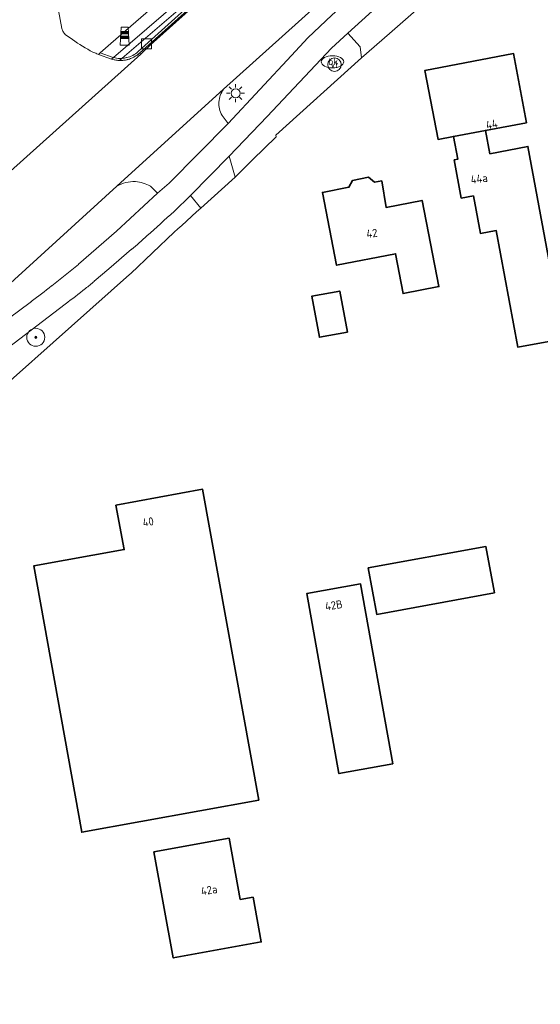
# Model space of a CAD drawing. Header units: metres. Extents: x 125158 to 132124, y 450612 to 454469.
# Tile 28 of 173: x 125654 to 125711, y 451334 to 451444. Entities that reach past the tile are written whole.
import ezdxf
from ezdxf.enums import TextEntityAlignment as Align

# ---------------------------------------------------------------- set-up
doc = ezdxf.new("R2010")
doc.units = ezdxf.units.M
doc.layers.get('0').update_dxf_attribs({"color": 8})
for name, color, linetype, lineweight in [('B-XX-BV-GELEIDECONSTRUCTIE-GV', 8, 'Continuous', 18), ('B-XX-GR-BOOM-S', 8, 'Continuous', 25), ('B-XX-IE-MEUBILAIR_WEGMEUBILAIR-S', 8, 'Continuous', 25), ('B-XX-KL-BRANDSTOF_LOCATIEPAAL-S', 8, 'Continuous', 25), ('B-XX-KL-ET_LS_OV_LICHTMAST-S', 8, 'Continuous', 25), ('B-XX-KL-WATER_BRANDLEIDING_PUT-S', 8, 'Continuous', 25), ('B-XX-OG-BEBOUWING-GV', 8, 'Continuous', 35), ('B-XX-OG-BEBOUWING-T18', 8, 'Continuous', 18), ('B-XX-OG-TERREIN_CULTUURSCHEIDING-GV', 8, 'Continuous', 18), ('B-XX-OG-WEG-GV', 8, 'Continuous', 18), ('B-XX-RI-GWA_KOLK-S', 8, 'Continuous', 25), ('B-XX-VH-GOOT-G', 8, 'Continuous', 18), ('B-XX-VH-VERHARDING_BETONSTRAATSTEEN-GV', 8, 'Continuous', 18)]:
    doc.layers.add(name, color=color, linetype=linetype, lineweight=lineweight)
doc.styles.add('NLCS-ISO', font='NLCS-ISO.ttf')
doc.styles.add('NLCS-ISO-M-T18', font='NLCS-ISO.ttf', dxfattribs={"height": 1.8})

# ---------------------------------------------------------------- blocks, each defined once
blk = doc.blocks.new('SKL-WATER_BRANDKRAAN_BRANDPUT-SO')
at = {"color": 0, "linetype": 'ByBlock', "lineweight": 18}
blk.add_ellipse((0, 0), major_axis=(2.5, 0), ratio=0.54, dxfattribs=at)
at = {"color": 0, "linetype": 'ByBlock', "lineweight": 18, "style": 'NLCS-ISO'}
blk.add_text('bk', height=1.5, dxfattribs=at).set_placement((0.16, 0), align=Align.MIDDLE_CENTER)
blk = doc.blocks.new('SRI-KOLK-SO')
at = {"color": 0, "linetype": 'ByBlock', "lineweight": 18}
blk.add_lwpolyline([(-1.125, -1.125), (1.125, -1.125), (1.125, 1.125), (-1.125, 1.125)], close=True, dxfattribs=at)
blk = doc.blocks.new('SIE-WATER_VERKLIKKER_TRANSPORTLEIDING-SO')
at = {"color": 0, "linetype": 'ByBlock', "lineweight": 18}
blk.add_circle((0, 0), 1.5, dxfattribs=at)
at = {"color": 0, "linetype": 'ByBlock', "lineweight": 18, "style": 'NLCS-ISO'}
blk.add_text('vt', height=1.5, dxfattribs=at).set_placement((0, 0), align=Align.MIDDLE_CENTER)
blk = doc.blocks.new('SIE-WEG_PAAL_GRENSPAAL-SO')
at = {"linetype": 'ByBlock', "lineweight": 18}
h = blk.add_hatch(color=0, dxfattribs=at)
h.dxf.hatch_style = 1
h.paths.add_polyline_path([(0.90625, -0.5), (0.875, 0), (-0.875, 0), (-0.90625, -0.5)])
h.paths.add_polyline_path([(-0.8125, 1), (-0.84375, 0.5), (0.84375, 0.5), (0.8125, 1)])
at = {"color": 0, "linetype": 'ByBlock', "lineweight": 18}
blk.add_lwpolyline([(-1, -2), (1, -2), (0.75, 2), (-0.75, 2)], close=True, dxfattribs=at)
for points in [[(0.875, 0), (-0.875, 0)], [(0.84375, 0.5), (-0.84375, 0.5)], [(0.8125, 1), (-0.8125, 1)], [(0.90625, -0.5), (-0.90625, -0.5)]]:
    blk.add_lwpolyline(points, dxfattribs=at)
blk = doc.blocks.new('SKL-ET_OV_LICHTMAST-SO')
at = {"color": 0, "linetype": 'ByBlock', "lineweight": 18}
for points in [[(-1.25, 0), (-2, 0)], [(-1.41, 1.41), (-0.88, 0.88)], [(0, 2), (0, 1.25)], [(0.88, 0.88), (1.41, 1.41)], [(2, 0), (1.25, 0)], [(-1.41, -1.41), (-0.88, -0.88)], [(0, -1.25), (0, -2)], [(0.88, -0.88), (1.41, -1.41)]]:
    blk.add_lwpolyline(points, dxfattribs=at)
blk.add_circle((0, 0), 1, dxfattribs=at)
blk = doc.blocks.new('SGR-BOOM_01-SO')
at = {"linetype": 'ByBlock', "lineweight": 18}
h = blk.add_hatch(color=0, dxfattribs=at)
h.dxf.hatch_style = 1
edge = h.paths.add_edge_path()
edge.add_arc((0, 0), 0.25, 0, 360)
at = {"color": 0, "linetype": 'ByBlock', "lineweight": 18}
for radius in [2, 0.25]:
    blk.add_circle((0, 0), radius, dxfattribs=at)

msp = doc.modelspace()

# ---------------------------------------------------------------- linework, layer by layer
at = {"layer": 'B-XX-BV-GELEIDECONSTRUCTIE-GV'}
for points in [[(125666.89, 451439.78), (125674.68, 451446.82), (125676.99, 451448.78), (125681.98, 451452.93), (125681.83, 451453.09), (125680.35, 451451.88), (125676.84, 451448.96), (125674.52, 451446.99), (125666.73, 451439.96)], [(125663.98, 451439.3), (125663.77, 451439.12), (125663.87, 451439.09)], [(125664.66, 451438.97), (125664.94, 451439.21)], [(125664.94, 451439.21), (125664.66, 451438.97), (125664.69, 451438.97)]]:
    msp.add_lwpolyline(points, dxfattribs=at)
msp.add_lwpolyline([(125663.98, 451439.3), (125663.94, 451439.31), (125662.52, 451439.82), (125662.32, 451439.65), (125663.77, 451439.12)], close=True, dxfattribs=at)
at = {"layer": 'B-XX-BV-GELEIDECONSTRUCTIE-GV', "extrusion": (0, 0, -1)}
for centre, radius, start, end in [((-125664.75, 451442.27), 3.07, 271.0745, 284.4846), ((-125664.73, 451442.54), 3.34, 266.2409, 270.6019), ((-125664.73, 451442.27), 3.07, 256.4487, 265.9908), ((-125664.74, 451442.21), 3.01, 242.4558, 256.34), ((-125664.74, 451442.21), 3.01, 228.6506, 242.5271)]:
    msp.add_arc(centre, radius, start, end, dxfattribs=at)
at = {"layer": 'B-XX-BV-GELEIDECONSTRUCTIE-GV'}
for centre, radius, start, end in [((125664.73, 451442.25), 3.28, 283.7055, 297.4578), ((125664.76, 451442.18), 3.2, 297.4212, 311.4981), ((125664.74, 451442.21), 3.24, 254.5002, 268.6931), ((125664.75, 451442.16), 3.19, 268.932, 283.7637)]:
    msp.add_arc(centre, radius, start, end, dxfattribs=at)
at = {"layer": 'B-XX-OG-BEBOUWING-GV'}
for points in [[(125709.87, 451432.06), (125708.42, 451439.73), (125698.58, 451437.87), (125700.03, 451430.21), (125701.75, 451430.53), (125705.3, 451431.2)], [(125705.78, 451428.62), (125705.3, 451431.2), (125701.75, 451430.53), (125702.22, 451428), (125701.83, 451427.93), (125702.61, 451423.69), (125703.97, 451423.94), (125704.74, 451419.77), (125706.5, 451420.09), (125708.89, 451407.14), (125713.96, 451408.07), (125710.02, 451429.42)], [(125692.96, 451425.44), (125692.31, 451426.01), (125690.54, 451425.66), (125690.13, 451424.89), (125687.2, 451424.32), (125688.77, 451416.24), (125695.31, 451417.51), (125696.16, 451413.09), (125700.13, 451413.87), (125698.27, 451423.43), (125694.27, 451422.66), (125693.79, 451425.6)], [(125689.96, 451408.81), (125689.12, 451413.37), (125686.02, 451412.8), (125686.86, 451408.24)], [(125680.13, 451356.85), (125673.89, 451391.35), (125664.26, 451389.59), (125665.18, 451384.66), (125655.13, 451382.84), (125660.46, 451353.27)], [(125706.29, 451379.84), (125705.36, 451385), (125692.29, 451382.62), (125693.22, 451377.46)], [(125695.01, 451360.86), (125691.43, 451380.85), (125685.45, 451379.78), (125689.03, 451359.79)], [(125678.06, 451345.79), (125676.82, 451352.61), (125668.48, 451351.09), (125670.63, 451339.31), (125680.4, 451341.09), (125679.49, 451346.05)]]:
    msp.add_lwpolyline(points, close=True, dxfattribs=at)
at = {"layer": 'B-XX-OG-TERREIN_CULTUURSCHEIDING-GV'}
for points in [[(125657.71, 451445.52), (125658.26, 451442.53), (125658.29, 451442.42), (125658.32, 451442.32), (125658.37, 451442.22), (125658.42, 451442.13), (125658.48, 451442.04), (125658.54, 451441.95), (125658.61, 451441.87), (125658.63, 451441.85), (125659.44, 451441.3), (125659.71, 451441.1), (125659.98, 451440.91), (125660.26, 451440.73), (125660.54, 451440.55), (125660.83, 451440.38), (125661.12, 451440.22), (125661.41, 451440.06), (125661.71, 451439.91), (125662.01, 451439.77), (125662.13, 451439.72), (125662.32, 451439.65), (125662.52, 451439.82), (125663.68, 451440.84), (125668.13, 451444.71)], [(125697.3, 451444.3), (125694.66, 451441.98), (125691.54, 451439.25), (125682, 451430.66), (125682.07, 451430.48), (125679.41, 451427.93), (125677.49, 451426.01), (125673.69, 451422.56), (125673.22, 451422.18), (125671.57, 451420.65), (125671.15, 451420.27), (125670.74, 451419.89), (125665.9, 451415.32), (125665.76, 451415.19), (125623.01, 451377.15), (125621.62, 451375.79), (125620.55, 451375.07), (125620.14, 451374.71), (125620.38, 451373.57), (125628.74, 451332.28)]]:
    msp.add_lwpolyline(points, dxfattribs=at)
for points in [[(125698.58, 451437.87), (125708.42, 451439.73), (125709.87, 451432.06), (125705.3, 451431.2), (125705.78, 451428.62), (125710.02, 451429.42), (125713.96, 451408.07), (125708.89, 451407.14), (125706.5, 451420.09), (125704.74, 451419.77), (125703.97, 451423.94), (125702.61, 451423.69), (125701.83, 451427.93), (125702.22, 451428), (125701.75, 451430.53), (125700.03, 451430.21)], [(125696.16, 451413.09), (125695.31, 451417.51), (125688.77, 451416.24), (125687.2, 451424.32), (125690.13, 451424.89), (125690.54, 451425.66), (125692.31, 451426.01), (125692.96, 451425.44), (125693.79, 451425.6), (125694.27, 451422.66), (125698.27, 451423.43), (125700.13, 451413.87)], [(125689.96, 451408.81), (125686.86, 451408.24), (125686.02, 451412.8), (125689.12, 451413.37)], [(125664.26, 451389.59), (125673.89, 451391.35), (125680.13, 451356.85), (125660.46, 451353.27), (125655.13, 451382.84), (125665.18, 451384.66)], [(125692.29, 451382.62), (125705.36, 451385), (125706.29, 451379.84), (125693.22, 451377.46)], [(125691.43, 451380.85), (125695.01, 451360.86), (125689.03, 451359.79), (125685.45, 451379.78)], [(125668.48, 451351.09), (125676.82, 451352.61), (125678.06, 451345.79), (125679.49, 451346.05), (125680.4, 451341.09), (125670.63, 451339.31)]]:
    msp.add_lwpolyline(points, close=True, dxfattribs=at)
at = {"layer": 'B-XX-OG-WEG-GV'}
for points in [[(125717.81, 451485.82), (125715.67, 451489.1), (125715.62, 451489.19), (125714.61, 451485.21), (125670.99, 451447.21), (125668.13, 451444.71), (125663.68, 451440.84), (125662.52, 451439.82), (125662.32, 451439.65), (125663.77, 451439.12), (125663.98, 451439.3), (125675.08, 451448.9), (125688.39, 451460.44), (125707.68, 451477.09)], [(125663.77, 451439.12), (125663.87, 451439.09), (125664.13, 451439.03), (125664.26, 451439), (125664.4, 451438.99), (125664.48, 451438.98), (125664.66, 451438.97), (125664.94, 451439.21), (125675.58, 451448.37), (125688.88, 451459.88), (125708.22, 451476.59), (125718.25, 451485.28), (125717.81, 451485.82), (125707.68, 451477.09), (125688.39, 451460.44), (125675.08, 451448.9), (125663.98, 451439.3)], [(125690.02, 451442.01), (125691.38, 451440.48), (125691.54, 451439.25), (125694.66, 451441.98), (125697.3, 451444.3), (125698.03, 451444.96), (125695.86, 451447.33)], [(125690.02, 451442.01), (125688.2, 451440.33), (125681.04, 451432.74), (125676.85, 451428.33), (125677.49, 451426.01), (125679.41, 451427.93), (125682.07, 451430.48), (125682, 451430.66), (125691.54, 451439.25), (125691.38, 451440.48)], [(125672.54, 451423.97), (125673.69, 451422.56), (125677.49, 451426.01), (125676.85, 451428.33)]]:
    msp.add_lwpolyline(points, close=True, dxfattribs=at)
for points in [[(125692.82, 451461.83), (125681.98, 451452.93), (125676.99, 451448.78), (125674.68, 451446.82), (125666.89, 451439.78), (125666.95, 451439.73), (125667, 451439.69), (125667.02, 451439.68), (125652.54, 451426.68), (125652.46, 451426.8), (125652.42, 451426.76), (125638.69, 451414.37), (125627.58, 451404.39), (125627.54, 451404.35), (125624.42, 451401.46), (125617.48, 451395.09), (125617.58, 451394.98)], [(125623.57, 451388.29), (125627.37, 451391.64), (125630.98, 451394.83), (125633.36, 451397.04), (125639.11, 451402.2), (125650.85, 451412.74), (125664.35, 451425), (125676.22, 451435.77), (125686.36, 451444.9), (125693.46, 451451.36), (125698.02, 451455.49)], [(125699.28, 451453.95), (125694.13, 451449.31), (125688.25, 451444), (125685.57, 451441.47), (125683.75, 451439.54), (125676.71, 451431.99), (125670.18, 451425.36), (125668.87, 451424.23), (125664.32, 451420.02), (125660.09, 451416.34)], [(125670.71, 451422.21), (125672.54, 451423.97), (125676.85, 451428.33), (125681.04, 451432.74), (125688.2, 451440.33), (125690.02, 451442.01), (125695.86, 451447.33), (125700.92, 451451.95)], [(125675.58, 451448.37), (125664.94, 451439.21), (125664.66, 451438.97), (125664.69, 451438.97), (125664.96, 451438.98), (125665.04, 451438.98), (125665.1, 451438.99), (125665.23, 451439.01), (125665.5, 451439.06), (125665.76, 451439.13), (125665.88, 451439.18), (125666, 451439.22), (125666.1, 451439.27), (125666.24, 451439.34), (125666.47, 451439.47), (125666.52, 451439.5), (125666.58, 451439.54), (125666.68, 451439.61), (125666.76, 451439.68), (125666.89, 451439.78), (125674.68, 451446.82)], [(125686.36, 451444.9), (125676.22, 451435.77)], [(125676.05, 451432.87), (125676.71, 451431.99), (125683.75, 451439.54), (125685.57, 451441.47), (125688.25, 451444)], [(125676.22, 451435.77), (125664.35, 451425)], [(125668.08, 451425), (125668.87, 451424.23), (125670.18, 451425.36), (125676.71, 451431.99), (125676.05, 451432.87)], [(125664.35, 451425), (125650.85, 451412.74), (125639.11, 451402.2), (125633.36, 451397.04)], [(125660.09, 451416.34), (125664.32, 451420.02), (125668.87, 451424.23), (125668.08, 451425)], [(125623.01, 451377.15), (125665.76, 451415.19), (125665.9, 451415.32), (125670.74, 451419.89), (125671.15, 451420.27), (125671.57, 451420.65), (125673.22, 451422.18), (125673.69, 451422.56), (125672.54, 451423.97), (125670.71, 451422.21)], [(125666, 451418), (125663.47, 451415.84), (125661.85, 451414.45)], [(125661.85, 451414.45), (125663.47, 451415.84), (125666, 451418)], [(125658.61, 451411.91), (125654.23, 451408.55), (125652.34, 451407.09)], [(125652.34, 451407.09), (125654.23, 451408.55), (125658.61, 451411.91)]]:
    msp.add_lwpolyline(points, dxfattribs=at)
for centre, radius, start, end in [((125678.32, 451434.19), 2.63, 159.7873, 176.4741), ((125678.32, 451434.18), 2.64, 142.9571, 159.6184), ((125678.27, 451434.2), 2.58, 176.4545, 193.6522), ((125678.28, 451434.19), 2.6, 193.4271, 210.534), ((125666.22, 451421.89), 3.63, 103.9117, 120.993), ((125666.22, 451421.89), 3.63, 86.7745, 103.8645), ((125666.22, 451421.9), 3.62, 72.9151, 86.757), ((125666.22, 451421.9), 3.62, 59.0855, 72.9495), ((125435.67, 451679.72), 348.65, 311.7217, 312.389), ((125592.92, 451503.2), 112.25, 310.6209, 311.7748), ((125552.1, 451547.62), 170, 308.7991, 309.4412), ((125551.65, 451548.08), 170.63, 308.1802, 308.82), ((125643.13, 451436.33), 28.8, 308.0356, 310.5368), ((125552.14, 451547.42), 169.81, 307.2224, 308.1863), ((125569.78, 451529.92), 147.71, 306.9711, 308.0779), ((125552.02, 451547.43), 169.89, 306.2919, 307.2553)]:
    msp.add_arc(centre, radius, start, end, dxfattribs=at)
at = {"layer": 'B-XX-OG-WEG-GV', "extrusion": (0, 0, -1)}
for centre, radius, start, end in [((-125678.32, 451434.19), 2.63, 3.5259, 20.2127), ((-125678.32, 451434.18), 2.64, 20.3816, 37.0429), ((-125678.27, 451434.2), 2.58, 346.3478, 3.5455), ((-125678.28, 451434.19), 2.6, 329.466, 346.5729), ((-125666.22, 451421.89), 3.63, 59.007, 76.0883), ((-125666.22, 451421.89), 3.63, 76.1355, 93.2255), ((-125666.22, 451421.9), 3.62, 93.243, 107.0849), ((-125666.22, 451421.9), 3.62, 107.0505, 120.9145), ((-125435.67, 451679.72), 348.65, 227.611, 228.2783), ((-125592.92, 451503.2), 112.25, 228.2252, 229.3791), ((-125552.1, 451547.62), 170, 230.5588, 231.2009), ((-125551.65, 451548.08), 170.63, 231.18, 231.8198), ((-125643.13, 451436.33), 28.8, 229.4632, 231.9644), ((-125552.14, 451547.42), 169.81, 231.8137, 232.7776), ((-125569.78, 451529.92), 147.71, 231.9221, 233.0289), ((-125552.02, 451547.43), 169.89, 232.7447, 233.7081)]:
    msp.add_arc(centre, radius, start, end, dxfattribs=at)
at = {"layer": 'B-XX-VH-GOOT-G'}
msp.add_lwpolyline([(125667.02, 451439.68), (125668.11, 451440.7), (125674.77, 451446.71), (125677.08, 451448.67), (125681.26, 451452.15), (125682.03, 451452.82), (125681.98, 451452.93)], dxfattribs=at)
at = {"layer": 'B-XX-VH-VERHARDING_BETONSTRAATSTEEN-GV'}
msp.add_lwpolyline([(125652.54, 451426.68), (125667.02, 451439.68), (125667, 451439.69), (125666.95, 451439.73), (125666.89, 451439.78), (125666.76, 451439.68), (125666.68, 451439.61), (125666.58, 451439.54), (125666.52, 451439.5), (125666.47, 451439.47), (125666.24, 451439.34), (125666.1, 451439.27), (125666, 451439.22), (125665.88, 451439.18), (125665.76, 451439.13), (125665.5, 451439.06), (125665.23, 451439.01), (125665.1, 451438.99), (125665.04, 451438.98), (125664.96, 451438.98), (125664.69, 451438.97), (125664.66, 451438.97), (125664.48, 451438.98), (125664.4, 451438.99), (125664.26, 451439), (125664.13, 451439.03), (125663.87, 451439.09), (125663.77, 451439.12), (125662.32, 451439.65), (125662.13, 451439.72), (125662.01, 451439.77), (125661.71, 451439.91), (125661.41, 451440.06), (125661.12, 451440.22), (125660.83, 451440.38), (125660.54, 451440.55), (125660.26, 451440.73), (125659.98, 451440.91), (125659.71, 451441.1), (125659.44, 451441.3), (125658.63, 451441.85), (125658.61, 451441.87), (125658.54, 451441.95), (125658.48, 451442.04), (125658.42, 451442.13), (125658.37, 451442.22), (125658.32, 451442.32), (125658.29, 451442.42), (125658.26, 451442.53), (125657.71, 451445.52)], dxfattribs=at)

# ---------------------------------------------------------------- block references
at = {"layer": 'B-XX-GR-BOOM-S', "xscale": 0.5, "yscale": 0.5, "zscale": 0.5}
msp.add_blockref('SGR-BOOM_01-SO', (125655.36, 451408.23), dxfattribs=at)
at = {"layer": 'B-XX-IE-MEUBILAIR_WEGMEUBILAIR-S', "xscale": 0.5, "yscale": 0.5, "zscale": 0.5}
msp.add_blockref('SIE-WEG_PAAL_GRENSPAAL-SO', (125665.23, 451441.68), dxfattribs=at)
at = {"layer": 'B-XX-KL-BRANDSTOF_LOCATIEPAAL-S', "xscale": 0.5, "yscale": 0.5, "zscale": 0.5}
msp.add_blockref('SIE-WATER_VERKLIKKER_TRANSPORTLEIDING-SO', (125688.54, 451438.51), dxfattribs=at)
at = {"layer": 'B-XX-KL-ET_LS_OV_LICHTMAST-S', "xscale": 0.5, "yscale": 0.5, "zscale": 0.5}
msp.add_blockref('SKL-ET_OV_LICHTMAST-SO', (125677.55, 451435.33), dxfattribs=at)
at = {"layer": 'B-XX-KL-WATER_BRANDLEIDING_PUT-S', "xscale": 0.5, "yscale": 0.5, "zscale": 0.5}
msp.add_blockref('SKL-WATER_BRANDKRAAN_BRANDPUT-SO', (125688.31, 451438.83), dxfattribs=at)
at = {"layer": 'B-XX-RI-GWA_KOLK-S', "xscale": 0.5, "yscale": 0.5, "zscale": 0.5}
msp.add_blockref('SRI-KOLK-SO', (125667.65, 451440.81), dxfattribs=at)

# ---------------------------------------------------------------- texts
at = {"layer": 'B-XX-OG-BEBOUWING-T18', "style": 'NLCS-ISO-M-T18'}
for s, rotation, p in [('44', 11.1, (125706, 451431.89)), ('44a', 7.2, (125704.6, 451425.84)), ('42', 7.2, (125692.69, 451419.77)), ('40', 8.8, (125667.84, 451387.74)), ('42B', 8.8, (125688.46, 451378.48)), ('42a', 8.8, (125674.61, 451346.84))]:
    msp.add_text(s, height=0.9, rotation=rotation, dxfattribs=at).set_placement(p, align=Align.MIDDLE_CENTER)

doc.saveas('drawing.dxf')
